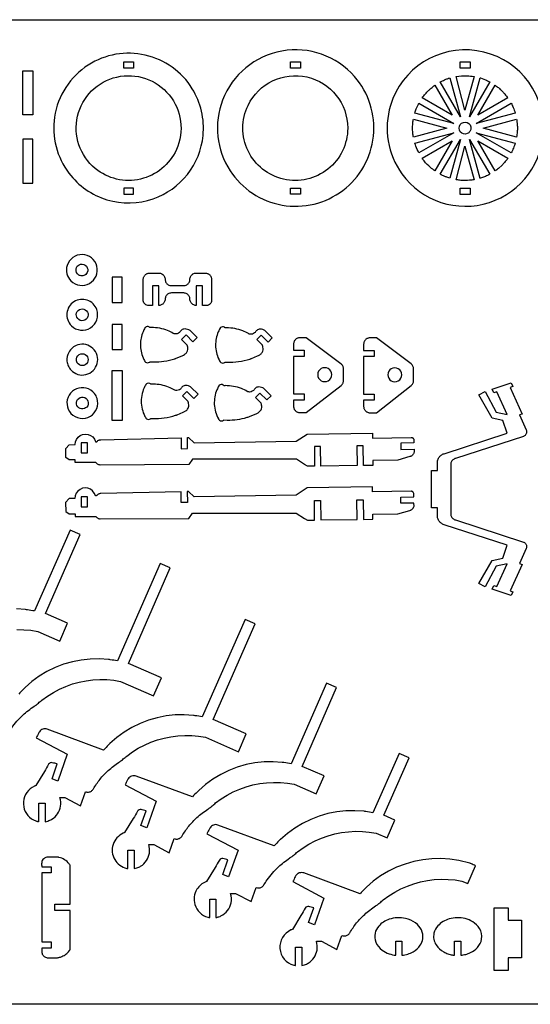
# Model space of a CAD drawing. Extents: x -4.2 to 32, y 14.1 to 33.8.
# Tile 2 of 3: x 7.4 to 17.6, y 14.1 to 33.8. Entities that reach past the tile are written whole.
import ezdxf

# ---------------------------------------------------------------- set-up
doc = ezdxf.new("R2010")
doc.units = 0
doc.header["$MEASUREMENT"] = 0
doc.layers.get('0').update_dxf_attribs({"linetype": 'CONTINUOUS'})
doc.layers.add('SECTIONCUTEDGES', color=18, linetype='CONTINUOUS')

msp = doc.modelspace()

# ---------------------------------------------------------------- linework, layer by layer
for points in [[(32.02, 33.787), (32.02, 14.136), (-4.234, 14.136), (-4.234, 33.787)], [(7.709, 31.889), (7.51, 31.889), (7.51, 32.764), (7.709, 32.764)], [(9.493, 25.787), (9.294, 25.787), (9.294, 26.783), (9.493, 26.783)]]:
    msp.add_lwpolyline(points, close=True)
at = {"layer": 'SECTIONCUTEDGES'}
for points in [[(8.43, 30.723, 0.158451), (9.189, 30.194, 0.158579), (10.113, 30.213, 0.143083), (10.796, 30.7, 0.143219), (11.108, 31.476, 0.081543), (11.077, 31.962, 0.08205), (10.893, 32.41, 0.41824), (8.816, 32.883, 0.217104), (8.144, 31.845, 0.09957), (8.174, 31.254, 0.099953)], [(11.648, 30.773, 0.43471), (13.899, 30.38, 0.435012), (14.133, 32.652, 0.263114), (12.683, 33.162, 0.263168), (11.498, 32.182, 0.118408), (11.404, 31.459, 0.118485)], [(15.078, 30.712, 0.325322), (16.825, 30.139, 0.325497), (17.906, 31.624, 0.371858), (16.573, 33.169, 0.371962), (14.85, 32.076, 0.115164), (14.805, 31.367, 0.115322)], [(8.956, 30.817, -0.621062), (9.385, 32.643, -0.621375), (10.575, 31.194, -0.233521), (9.858, 30.606, -0.233759)], [(13.996, 31.624, -0.481507), (12.717, 30.604, -0.481693), (12.007, 32.078, -0.349808), (13.183, 32.644, -0.349977)], [(16.245, 31.848), (15.843, 32.545, -0.012176), (15.931, 32.586, -0.019565), (15.987, 32.609, -0.009363), (16.012, 32.617, 0.003121), (16.037, 32.625)], [(16.338, 31.984), (16.159, 32.654, -0.057699), (16.383, 32.668, -0.024823), (16.518, 32.654)], [(16.431, 31.848), (16.64, 32.626, 0.006199), (16.644, 32.625, -0.0186), (16.649, 32.624), (16.746, 32.588, -0.018388), (16.79, 32.567, 0.006129), (16.834, 32.546)], [(15.483, 32.225, -0.014778), (15.544, 32.304, -0.028539), (15.616, 32.38, -0.018438), (15.661, 32.42, -0.011345), (15.737, 32.479), (16.084, 31.879)], [(16.593, 31.879), (16.94, 32.479, 0.006303), (16.973, 32.456, -0.01891), (17.005, 32.431, -0.017187), (17.043, 32.397, -0.012321), (17.094, 32.347, -0.018926), (17.135, 32.3, -0.012469), (17.194, 32.225)], [(15.337, 31.925, -0.012918), (15.365, 32.005, -0.018758), (15.388, 32.06, -0.010898), (15.402, 32.089, 0.003632), (15.417, 32.119), (16.114, 31.717)], [(16.563, 31.717), (17.259, 32.119, -0.026072), (17.3, 32.035, -0.02074), (17.34, 31.925)], [(15.308, 31.444, 0.006429), (15.302, 31.481, -0.01929), (15.297, 31.518), (15.291, 31.624), (15.297, 31.729, -0.018896), (15.302, 31.766, 0.006298), (15.308, 31.803), (15.978, 31.624)], [(16.384, 31.514, -0.761731), (16.243, 31.695, -0.761062), (16.457, 31.612, -0.135678), (16.434, 31.553, -0.135247)], [(16.699, 31.624), (17.369, 31.803, -0.005477), (17.378, 31.726, -0.027167), (17.384, 31.629, -0.022163), (17.381, 31.549, -0.016966), (17.369, 31.444)], [(15.417, 31.128, -0.020623), (15.357, 31.261, -0.019978), (15.339, 31.313, -0.019766), (15.337, 31.318, 0.006588), (15.336, 31.322), (16.114, 31.531)], [(16.563, 31.531), (17.34, 31.323, -0.023422), (17.305, 31.226, -0.022486), (17.26, 31.128)], [(15.483, 31.022), (16.084, 31.369), (15.737, 30.768, -0.019294), (15.65, 30.837, -0.045903), (15.523, 30.968, -0.008546), (15.504, 30.992, -0.007227)], [(15.843, 30.702), (16.245, 31.399), (16.037, 30.622, -0.012234), (15.959, 30.649, -0.017991), (15.907, 30.671, -0.010478), (15.875, 30.686, 0.003492)], [(16.159, 30.593), (16.338, 31.263), (16.518, 30.593, -0.013089), (16.426, 30.582, -0.036535), (16.286, 30.579, -0.015577), (16.23, 30.584, -0.012352)], [(16.64, 30.621), (16.431, 31.399), (16.834, 30.702, 0.006248), (16.79, 30.68, -0.018746), (16.746, 30.659), (16.649, 30.624, -0.018599), (16.644, 30.623, 0.006199)], [(16.94, 30.768), (16.593, 31.369), (17.194, 31.022, -0.014529), (17.126, 30.936, -0.022653), (17.079, 30.883), (17.005, 30.816, -0.018394), (16.973, 30.792, 0.006131)], [(8.47, 28.574, 0.75949), (8.987, 28.866, 0.759547), (8.394, 28.883, 0.136656), (8.389, 28.718, 0.136693)], [(8.6, 28.712, -0.296821), (8.582, 28.844, -0.226812), (8.658, 28.906, -0.287658), (8.779, 28.866, -0.292131), (8.795, 28.741, -0.2076), (8.725, 28.68, -0.142803), (8.653, 28.679, -0.06574), (8.629, 28.689, -0.08291)], [(8.478, 27.68, 0.351914), (8.861, 27.638, 0.351881), (8.985, 28.003, 0.47942), (8.53, 28.157, 0.479384)], [(8.605, 27.822, -0.256361), (8.583, 27.934, -0.256996), (8.666, 28.012, -0.591095), (8.808, 27.861, -0.591899)], [(10.68, 27.407), (10.769, 27.495), (10.905, 27.357), (10.99, 27.442), (10.848, 27.585, 0.061834), (10.827, 27.597, 0.071753), (10.771, 27.613, 0.070796), (10.727, 27.613, 0.180454), (10.667, 27.58, 0.028701), (10.652, 27.561, -0.064537), (10.636, 27.543, -0.217452), (10.544, 27.516, -0.101565), (10.514, 27.526, 0.041153), (10.401, 27.582, 0.049712), (10.243, 27.628, 0.047932), (10.074, 27.642, 0.029051), (10.055, 27.641, -0.120977), (10.05, 27.641, -0.127528), (10.045, 27.644, 0.109877), (10.028, 27.658, 0.146598), (9.991, 27.663, 0.139937), (9.956, 27.646, 0.08355), (9.947, 27.635, 0.02938), (9.909, 27.56, 0.101616), (9.856, 27.303, 0.099445), (9.909, 27.04, 0.034322), (9.946, 26.967, 0.123945), (9.962, 26.95, 0.1368), (10, 26.94, 0.136799), (10.039, 26.95, 0.077822), (10.044, 26.955, -0.14103), (10.05, 26.959), (10.117, 26.956, 0.043069), (10.328, 26.969, 0.041404), (10.542, 27.02, 0.004978), (10.562, 27.026, 0.008098), (10.573, 27.031), (10.693, 27.081, 0.024375), (10.74, 27.106, 0.129126), (10.785, 27.152, 0.09051), (10.803, 27.202, 0.090384), (10.802, 27.254, 0.012931), (10.794, 27.288, 0.06611), (10.791, 27.294)], [(12.181, 27.402), (12.27, 27.49), (12.406, 27.352), (12.491, 27.436), (12.35, 27.579, 0.061834), (12.329, 27.592, 0.071753), (12.272, 27.608, 0.070796), (12.229, 27.608, 0.180454), (12.168, 27.575, 0.028701), (12.154, 27.556, -0.064537), (12.138, 27.538, -0.217452), (12.046, 27.51, -0.101565), (12.016, 27.521, 0.041153), (11.902, 27.577, 0.049712), (11.745, 27.622, 0.047932), (11.576, 27.637, 0.029051), (11.556, 27.635, -0.120977), (11.552, 27.636, -0.143915), (11.546, 27.64, 0.106181), (11.535, 27.649, 0.153336), (11.495, 27.657, 0.153374), (11.457, 27.641, 0.08355), (11.449, 27.63, 0.02938), (11.411, 27.555, 0.105944), (11.358, 27.286, 0.10377), (11.42, 27.014, 0.006426), (11.425, 27.004, 0.006464), (11.43, 26.993, 0.0153), (11.449, 26.96, 0.121465), (11.464, 26.945, 0.1368), (11.502, 26.935, 0.136799), (11.54, 26.945, 0.078657), (11.546, 26.95, -0.143569), (11.552, 26.954, -0.1092), (11.558, 26.954, 0.026431), (11.585, 26.951, 0.044729), (11.817, 26.963, 0.044729), (12.044, 27.015, 0.004978), (12.063, 27.021, 0.008098), (12.075, 27.026), (12.194, 27.076, 0.024375), (12.241, 27.101, 0.129126), (12.287, 27.147, 0.09051), (12.305, 27.198, 0.094759), (12.303, 27.249, 0.002266), (12.296, 27.282, 0.072469), (12.293, 27.289)], [(8.469, 26.796, 0.275549), (8.77, 26.704, 0.275918), (8.994, 26.926, 0.271811), (8.908, 27.226, 0.271922), (8.605, 27.297, 0.199937), (8.425, 27.147, 0.143119), (8.39, 26.972, 0.083089), (8.414, 26.879, 0.079579)], [(8.595, 26.942, -0.155223), (8.58, 27.017, -0.313109), (8.667, 27.118, -0.57487), (8.81, 26.972, -0.57607), (8.613, 26.919, -0.029852), (8.602, 26.932, -0.039166)], [(10.698, 26.278), (10.787, 26.366), (10.923, 26.228), (11.008, 26.312), (10.866, 26.455, 0.061834), (10.846, 26.468, 0.071753), (10.789, 26.484, 0.070796), (10.745, 26.484, 0.180454), (10.685, 26.451, 0.028701), (10.671, 26.432, -0.064537), (10.655, 26.414, -0.217452), (10.562, 26.386, -0.101565), (10.533, 26.397, 0.041153), (10.419, 26.453, 0.046108), (10.271, 26.497, 0.046145), (10.117, 26.513), (10.068, 26.512, -0.12534), (10.064, 26.515, 0.109514), (10.046, 26.528, 0.209609), (9.992, 26.529, 0.125437), (9.969, 26.512, 0.040174), (9.965, 26.505, 0.008606), (9.947, 26.472, 0.118988), (9.874, 26.171, 0.118988), (9.947, 25.869, 0.017441), (9.966, 25.836, 0.121465), (9.98, 25.821, 0.1368), (10.019, 25.81, 0.136799), (10.057, 25.821, 0.078657), (10.063, 25.826, -0.143569), (10.069, 25.829, -0.1092), (10.075, 25.83, 0.026431), (10.102, 25.827, 0.044729), (10.334, 25.838, 0.044729), (10.56, 25.891, 0.004978), (10.58, 25.897, 0.008098), (10.592, 25.901), (10.711, 25.952, 0.030376), (10.76, 25.979, 0.135943), (10.808, 26.031, 0.086245), (10.822, 26.076, 0.081858), (10.82, 26.125, 0.012931), (10.812, 26.159, 0.06611), (10.81, 26.165)], [(8.47, 25.93, 0.173943), (8.652, 25.833, 0.17116), (8.858, 25.873, 0.170359), (8.985, 26.024, 0.164201), (8.992, 26.228, 0.092351), (8.943, 26.324, 0.167008), (8.775, 26.434, 0.331227), (8.435, 26.295, 0.331553)], [(12.155, 26.248), (12.244, 26.336), (12.38, 26.199), (12.465, 26.283), (12.323, 26.426, 0.061834), (12.303, 26.439, 0.071753), (12.246, 26.455, 0.070796), (12.202, 26.455, 0.180454), (12.142, 26.421, 0.028701), (12.128, 26.403, -0.064537), (12.112, 26.385, -0.217452), (12.019, 26.357, -0.101565), (11.99, 26.368, 0.041153), (11.876, 26.424, 0.049712), (11.719, 26.469, 0.047932), (11.55, 26.483, 0.030378), (11.53, 26.482, -0.12906), (11.525, 26.483, -0.124737), (11.522, 26.485, 0.087165), (11.509, 26.496, 0.160133), (11.47, 26.505, 0.153374), (11.431, 26.488, 0.08355), (11.422, 26.477, 0.02938), (11.385, 26.402, 0.114664), (11.333, 26.11, 0.112453), (11.415, 25.82, 0.018916), (11.423, 25.806, 0.113433), (11.437, 25.792, 0.1368), (11.476, 25.781, 0.136799), (11.514, 25.792, 0.077822), (11.52, 25.796, -0.14103), (11.525, 25.8), (11.592, 25.797, 0.039745), (11.791, 25.808, 0.039745), (11.986, 25.851, 0.006634), (12.024, 25.863, 0.009757), (12.049, 25.872), (12.168, 25.923, 0.030376), (12.217, 25.95, 0.135943), (12.265, 26.002, 0.086245), (12.279, 26.047, 0.081858), (12.277, 26.096, 0.012931), (12.269, 26.13, 0.06611), (12.267, 26.136)], [(8.591, 26.085, -0.600683), (8.715, 26.254, -0.6007), (8.786, 26.057, -0.249453), (8.681, 26.02, -0.249466)], [(7.831, 17.78), (7.831, 18.148), (7.956, 18.148), (7.956, 17.78, 0.020963), (8.011, 17.794, 0.061647), (8.088, 17.829, 0.220567), (8.262, 18.088, 0.114184), (8.249, 18.263), (8.349, 18.263), (8.659, 18.099), (8.759, 18.379, 0.110316), (8.823, 18.372, 0.121881), (8.878, 18.392, 0.112814), (8.918, 18.435, -0.038886), (9.051, 18.629, -0.039453), (9.213, 18.799, -0.033728), (9.43, 18.969, -0.013715), (9.455, 18.985, 0.024577), (9.479, 19.001, 0.026089), (9.516, 19.032, -0.020061), (9.585, 19.091), (9.697, 19.172), (9.815, 19.246), (9.938, 19.31), (10.065, 19.366), (10.196, 19.413), (10.329, 19.45), (10.465, 19.477), (10.603, 19.494), (10.742, 19.502), (10.881, 19.499), (11.019, 19.487), (11.156, 19.465), (11.813, 19.177), (11.969, 19.535), (11.312, 19.822), (12.146, 21.73), (11.947, 21.818), (11.093, 19.874, -0.002171), (10.95, 19.896, 0.013028), (10.914, 19.901), (10.733, 19.913), (10.551, 19.91), (10.371, 19.891), (10.193, 19.856), (10.019, 19.805), (9.849, 19.74), (9.686, 19.661), (9.531, 19.567), (9.384, 19.461), (9.247, 19.342, 0.013028), (9.221, 19.316, -0.002171), (9.121, 19.211), (7.998, 19.627, 0.161142), (7.908, 19.627, 0.167596), (7.839, 19.575, 0.03262), (7.826, 19.551, -0.002417), (7.777, 19.454), (8.398, 19.126), (8.209, 18.592), (8.093, 18.638), (8.197, 18.933, 0.000984), (8.095, 18.958, 0.161021), (8.057, 18.954, 0.167951), (8.025, 18.926, -0.009744), (7.941, 18.779), (7.769, 18.5, -0.104608), (7.763, 18.497, 0.035992), (7.74, 18.489, 0.271691), (7.522, 18.179, 0.272097), (7.685, 17.838, 0.041095), (7.739, 17.808, 0.04113), (7.796, 17.788, 0.017881), (7.814, 17.784, -0.00596)], [(9.605, 16.843), (9.605, 17.212), (9.73, 17.212), (9.73, 16.843, 0.020963), (9.785, 16.858, 0.061647), (9.862, 16.892, 0.220567), (10.036, 17.152, 0.114184), (10.023, 17.326), (10.123, 17.326), (10.433, 17.162), (10.533, 17.442, 0.110316), (10.597, 17.435, 0.121881), (10.651, 17.455, 0.112814), (10.692, 17.498, -0.038886), (10.825, 17.692, -0.039453), (10.987, 17.863, -0.033728), (11.204, 18.032, -0.013715), (11.228, 18.048, 0.024577), (11.253, 18.064, 0.026089), (11.29, 18.095, -0.020061), (11.359, 18.154), (11.471, 18.235), (11.589, 18.309), (11.712, 18.374), (11.839, 18.429), (11.969, 18.476), (12.103, 18.513), (12.239, 18.54), (12.377, 18.558), (12.516, 18.565), (12.654, 18.563), (12.793, 18.55), (12.93, 18.528), (13.368, 18.336), (13.524, 18.694), (13.086, 18.885), (13.775, 20.46), (13.574, 20.548), (12.867, 18.937, -0.002171), (12.723, 18.96, 0.013028), (12.687, 18.965), (12.506, 18.977), (12.325, 18.973), (12.145, 18.954), (11.967, 18.919), (11.792, 18.869), (11.623, 18.804), (11.46, 18.724), (11.305, 18.63), (11.158, 18.524), (11.021, 18.405, 0.013028), (10.995, 18.379, -0.002171), (10.895, 18.275), (9.772, 18.691, 0.161142), (9.682, 18.691, 0.167596), (9.613, 18.638, 0.03262), (9.6, 18.614, -0.002417), (9.551, 18.517), (10.172, 18.189), (9.983, 17.655), (9.867, 17.702), (9.971, 17.996, 0.000984), (9.869, 18.021, 0.161021), (9.83, 18.018, 0.167951), (9.799, 17.989, -0.009744), (9.715, 17.842), (9.542, 17.563, -0.104608), (9.537, 17.561, 0.035992), (9.514, 17.552, 0.211334), (9.312, 17.326, 0.211919), (9.344, 17.025, 0.104197), (9.446, 16.912, 0.101482), (9.587, 16.847, 0.013414), (9.596, 16.845, -0.004471)], [(11.24, 15.867), (11.24, 16.235), (11.365, 16.235), (11.365, 15.867, 0.023544), (11.426, 15.883, 0.03569), (11.466, 15.899, 0.236612), (11.668, 16.163, 0.122364), (11.658, 16.349), (11.757, 16.349), (12.068, 16.185), (12.167, 16.466, 0.09929), (12.225, 16.458, 0.110758), (12.276, 16.473, 0.133074), (12.323, 16.519, -0.017801), (12.388, 16.62, -0.056835), (12.614, 16.879, -0.035533), (12.838, 17.056, -0.013715), (12.863, 17.072, 0.024577), (12.887, 17.088, 0.026089), (12.924, 17.119, -0.020061), (12.993, 17.177), (13.105, 17.259), (13.223, 17.332), (13.346, 17.397), (13.473, 17.453), (13.604, 17.499), (13.738, 17.536), (13.874, 17.564), (14.011, 17.581), (14.15, 17.589), (14.289, 17.586), (14.427, 17.574), (14.564, 17.551), (14.783, 17.456), (14.939, 17.813), (14.72, 17.909), (15.222, 19.055), (15.021, 19.144), (14.501, 17.96, -0.002171), (14.358, 17.983, 0.013028), (14.322, 17.988), (14.141, 18), (13.959, 17.997), (13.779, 17.977), (13.601, 17.942), (13.427, 17.892), (13.257, 17.827), (13.094, 17.747), (12.939, 17.654), (12.792, 17.547), (12.655, 17.428, 0.013028), (12.629, 17.403, -0.002171), (12.529, 17.298), (11.406, 17.714, 0.161142), (11.316, 17.714, 0.167596), (11.248, 17.661, 0.03262), (11.234, 17.638, -0.002417), (11.186, 17.54), (11.806, 17.212), (11.617, 16.679), (11.501, 16.725), (11.606, 17.02, 0.000984), (11.503, 17.044, 0.161021), (11.465, 17.041, 0.167951), (11.433, 17.012, -0.009744), (11.349, 16.865), (11.177, 16.587, -0.129096), (11.171, 16.584, 0.054431), (11.164, 16.582, 0.156273), (10.985, 16.432, 0.217069), (10.944, 16.127, 0.127249), (11.042, 15.967, 0.127512), (11.204, 15.874, 0.017881), (11.222, 15.87, -0.00596)], [(8.452, 16.007), (8.15, 16.007), (8.15, 16.132), (8.452, 16.132), (8.452, 16.914, 0.084752), (8.449, 16.919, 0.003619), (8.434, 16.939, 0.086498), (8.343, 17.021, 0.086818), (8.229, 17.068, 0.011122), (8.208, 17.072, 0.021494), (8.198, 17.074), (8.011, 17.074, 0.17911), (7.926, 17.04, 0.186027), (7.886, 16.961, 0.033765), (7.885, 16.921, -0.008515), (7.886, 16.882), (8.072, 16.882), (8.072, 16.757), (7.886, 16.757), (7.886, 15.382), (8.072, 15.382), (8.072, 15.257), (7.886, 15.257, 0.0062), (7.887, 15.185, 0.14327), (7.907, 15.121, 0.122636), (7.951, 15.081, 0.116385), (8.011, 15.065), (8.199, 15.065, 0.035779), (8.227, 15.07, 0.046773), (8.29, 15.09, 0.061713), (8.371, 15.137, 0.064156), (8.435, 15.201, 0.003544), (8.449, 15.22, 0.084661), (8.452, 15.225)], [(12.954, 14.91), (12.954, 15.278), (13.079, 15.278), (13.079, 14.91, 0.020963), (13.133, 14.924, 0.061647), (13.21, 14.959, 0.220567), (13.384, 15.218, 0.114184), (13.372, 15.393), (13.471, 15.393), (13.782, 15.229), (13.881, 15.509, 0.110316), (13.945, 15.502, 0.121881), (14, 15.522, 0.112814), (14.04, 15.565, -0.038886), (14.173, 15.759, -0.039453), (14.335, 15.929, -0.033728), (14.552, 16.099, -0.013715), (14.577, 16.115, 0.024577), (14.601, 16.131, 0.026089), (14.638, 16.162, -0.020061), (14.707, 16.221), (14.819, 16.302), (14.937, 16.376), (15.06, 16.44), (15.187, 16.496), (15.318, 16.543), (15.452, 16.58), (15.588, 16.607), (15.725, 16.624), (15.864, 16.632), (16.003, 16.629), (16.141, 16.617), (16.278, 16.595), (16.392, 16.545), (16.548, 16.902, -0.004535), (16.457, 16.943, 0.027218), (16.434, 16.952), (16.215, 17.004), (16.036, 17.031), (15.855, 17.043), (15.673, 17.04), (15.493, 17.021), (15.315, 16.986), (15.141, 16.935), (14.971, 16.87), (14.808, 16.791), (14.653, 16.697), (14.506, 16.591), (14.369, 16.472, 0.013028), (14.343, 16.446, -0.002171), (14.243, 16.341), (13.12, 16.757, 0.161142), (13.03, 16.757, 0.167596), (12.962, 16.705, 0.03262), (12.948, 16.681, -0.002417), (12.9, 16.584), (13.521, 16.256), (13.331, 15.722), (13.215, 15.768), (13.32, 16.063, 0.000984), (13.217, 16.088, 0.161021), (13.179, 16.084, 0.167951), (13.147, 16.056, -0.009744), (13.063, 15.909), (12.891, 15.63, -0.104608), (12.885, 15.627, 0.035992), (12.862, 15.619, 0.316137), (12.644, 15.248, 0.316953), (12.918, 14.918, 0.017881), (12.936, 14.914, -0.00596)], [(14.954, 15.114), (14.954, 15.396), (15.079, 15.396), (15.079, 15.114, 0.098597), (15.305, 15.185, 0.122424), (15.445, 15.315, 0.107731), (15.494, 15.443, 0.150933), (15.468, 15.62, 0.125074), (15.352, 15.759, 0.101504), (15.149, 15.85, 0.067922), (14.988, 15.864, 0.066574), (14.825, 15.833, 0.133449), (14.615, 15.695, 0.124418), (14.543, 15.555, 0.155918), (14.557, 15.376, 0.137063), (14.682, 15.216, 0.079176), (14.824, 15.143, 0.04942)], [(16.13, 15.114), (16.13, 15.396), (16.255, 15.396), (16.255, 15.114, 0.027668), (16.352, 15.132, 0.055217), (16.447, 15.167, 0.085085), (16.585, 15.269, 0.151535), (16.67, 15.439, 0.187353), (16.626, 15.651, 0.110616), (16.492, 15.783, 0.078701), (16.342, 15.846, 0.130103), (16.023, 15.84, 0.137957), (15.796, 15.701, 0.130167), (15.719, 15.555, 0.205831), (15.761, 15.32, 0.122498), (15.913, 15.181, 0.039758), (15.996, 15.144, 0.039941), (16.083, 15.12, 0.014778), (16.107, 15.117, -0.004926)]]:
    msp.add_lwpolyline(points, format="xyb", close=True, dxfattribs=at)
for points in [[(9.523, 32.947), (9.722, 32.947), (9.722, 32.822), (9.523, 32.822)], [(12.851, 32.947), (13.051, 32.947), (13.051, 32.822), (12.851, 32.822)], [(16.24, 32.821), (16.24, 32.946), (16.439, 32.946), (16.439, 32.821)], [(7.51, 30.525), (7.709, 30.525), (7.709, 31.4), (7.51, 31.4)], [(9.523, 30.302), (9.722, 30.302), (9.722, 30.427), (9.523, 30.427)], [(12.851, 30.302), (12.851, 30.427), (13.051, 30.427), (13.051, 30.302)], [(16.24, 30.301), (16.24, 30.426), (16.439, 30.426), (16.439, 30.301)], [(9.937, 28.121), (9.927, 28.136), (9.919, 28.154), (9.915, 28.174), (9.915, 28.184), (9.915, 28.605), (9.915, 28.618), (9.917, 28.63), (9.92, 28.642), (9.924, 28.654), (9.93, 28.664), (9.936, 28.675), (9.943, 28.684), (9.951, 28.693), (9.96, 28.701), (9.97, 28.708), (9.98, 28.715), (9.991, 28.72), (10.002, 28.724), (10.014, 28.727), (10.026, 28.729), (10.039, 28.73), (10.226, 28.73), (10.242, 28.728), (10.258, 28.725), (10.274, 28.72), (10.288, 28.713), (10.302, 28.704), (10.314, 28.693), (10.325, 28.681), (10.334, 28.667), (10.341, 28.653), (10.346, 28.637), (10.349, 28.621), (10.351, 28.589), (10.355, 28.573), (10.36, 28.557), (10.367, 28.543), (10.376, 28.529), (10.387, 28.517), (10.399, 28.506), (10.413, 28.497), (10.427, 28.49), (10.443, 28.485), (10.459, 28.482), (10.475, 28.481), (10.721, 28.481), (10.737, 28.482), (10.753, 28.485), (10.768, 28.49), (10.783, 28.497), (10.797, 28.506), (10.809, 28.517), (10.82, 28.529), (10.829, 28.543), (10.836, 28.557), (10.841, 28.573), (10.844, 28.589), (10.846, 28.621), (10.849, 28.637), (10.855, 28.653), (10.862, 28.667), (10.871, 28.681), (10.882, 28.693), (10.894, 28.704), (10.907, 28.713), (10.922, 28.72), (10.938, 28.725), (10.953, 28.728), (10.97, 28.73), (11.154, 28.73), (11.166, 28.729), (11.179, 28.727), (11.191, 28.724), (11.202, 28.72), (11.213, 28.715), (11.223, 28.708), (11.233, 28.701), (11.242, 28.693), (11.25, 28.684), (11.257, 28.675), (11.263, 28.664), (11.268, 28.654), (11.272, 28.642), (11.275, 28.63), (11.277, 28.618), (11.278, 28.605), (11.278, 28.184), (11.278, 28.174), (11.276, 28.164), (11.27, 28.145), (11.261, 28.128), (11.249, 28.113), (11.234, 28.101), (11.217, 28.092), (11.198, 28.086), (11.189, 28.085), (11.095, 28.084), (11.095, 28.474), (10.97, 28.474), (10.97, 28.084), (10.953, 28.085), (10.938, 28.089), (10.922, 28.094), (10.907, 28.101), (10.894, 28.11), (10.882, 28.121), (10.871, 28.133), (10.862, 28.147), (10.855, 28.161), (10.849, 28.177), (10.846, 28.193), (10.844, 28.225), (10.841, 28.241), (10.836, 28.256), (10.829, 28.271), (10.82, 28.285), (10.809, 28.297), (10.797, 28.308), (10.783, 28.317), (10.768, 28.324), (10.753, 28.329), (10.737, 28.332), (10.721, 28.333), (10.475, 28.333), (10.459, 28.332), (10.443, 28.329), (10.427, 28.324), (10.413, 28.317), (10.399, 28.308), (10.387, 28.297), (10.376, 28.285), (10.367, 28.271), (10.36, 28.256), (10.355, 28.241), (10.351, 28.225), (10.349, 28.193), (10.346, 28.177), (10.341, 28.161), (10.334, 28.147), (10.325, 28.133), (10.314, 28.121), (10.302, 28.11), (10.288, 28.101), (10.274, 28.094), (10.258, 28.089), (10.242, 28.085), (10.226, 28.084), (10.226, 28.474), (10.098, 28.474), (10.098, 28.084), (10.004, 28.085), (9.985, 28.089), (9.967, 28.096), (9.951, 28.107)], [(9.296, 28.146), (9.496, 28.146), (9.496, 28.646), (9.296, 28.646)], [(9.294, 27.202), (9.493, 27.202), (9.493, 27.702), (9.294, 27.702)], [(13.124, 27.191), (13.124, 27.066), (12.915, 27.066), (12.915, 26.319), (13.124, 26.319), (13.124, 26.194), (12.915, 26.194), (12.915, 26.07), (12.916, 26.057), (12.918, 26.045), (12.921, 26.033), (12.925, 26.021), (12.93, 26.01), (12.936, 26), (12.944, 25.991), (12.952, 25.982), (12.96, 25.974), (12.97, 25.966), (12.98, 25.96), (12.991, 25.955), (13.003, 25.951), (13.014, 25.948), (13.027, 25.946), (13.04, 25.945), (13.17, 25.945), (13.863, 26.485), (13.874, 26.495), (13.883, 26.505), (13.892, 26.517), (13.898, 26.529), (13.904, 26.542), (13.908, 26.555), (13.91, 26.569), (13.911, 26.584), (13.911, 26.822), (13.91, 26.836), (13.908, 26.85), (13.904, 26.864), (13.898, 26.877), (13.891, 26.89), (13.882, 26.901), (13.872, 26.912), (13.861, 26.921), (13.17, 27.439), (13.04, 27.439), (13.027, 27.439), (13.014, 27.437), (13.003, 27.434), (12.991, 27.429), (12.98, 27.424), (12.97, 27.418), (12.96, 27.411), (12.952, 27.403), (12.944, 27.394), (12.936, 27.384), (12.93, 27.374), (12.925, 27.363), (12.921, 27.352), (12.918, 27.34), (12.916, 27.327), (12.915, 27.315), (12.915, 27.191)], [(14.351, 25.979), (14.36, 25.971), (14.369, 25.964), (14.379, 25.958), (14.39, 25.953), (14.402, 25.949), (14.414, 25.945), (14.426, 25.944), (14.439, 25.943), (14.569, 25.943), (15.262, 26.483), (15.273, 26.493), (15.283, 26.503), (15.291, 26.514), (15.298, 26.527), (15.303, 26.54), (15.307, 26.553), (15.309, 26.567), (15.31, 26.581), (15.31, 26.819), (15.309, 26.834), (15.307, 26.848), (15.303, 26.862), (15.297, 26.875), (15.29, 26.887), (15.281, 26.899), (15.272, 26.91), (15.26, 26.919), (14.569, 27.437), (14.439, 27.437), (14.426, 27.436), (14.414, 27.434), (14.402, 27.431), (14.39, 27.427), (14.379, 27.422), (14.369, 27.416), (14.36, 27.409), (14.351, 27.401), (14.343, 27.392), (14.336, 27.382), (14.329, 27.372), (14.324, 27.361), (14.32, 27.349), (14.317, 27.338), (14.315, 27.325), (14.314, 27.312), (14.314, 27.188), (14.523, 27.188), (14.523, 27.063), (14.314, 27.063), (14.314, 26.316), (14.523, 26.316), (14.523, 26.191), (14.314, 26.191), (14.314, 26.067), (14.315, 26.055), (14.317, 26.042), (14.32, 26.03), (14.324, 26.019), (14.329, 26.008), (14.336, 25.998), (14.343, 25.988)], [(13.439, 26.604), (13.468, 26.582), (13.501, 26.568), (13.537, 26.563), (13.573, 26.568), (13.607, 26.582), (13.636, 26.604), (13.658, 26.633), (13.672, 26.666), (13.677, 26.703), (13.672, 26.739), (13.658, 26.772), (13.636, 26.801), (13.607, 26.823), (13.573, 26.837), (13.537, 26.842), (13.501, 26.837), (13.468, 26.823), (13.439, 26.801), (13.416, 26.772), (13.403, 26.739), (13.398, 26.703), (13.403, 26.666), (13.416, 26.633)], [(14.797, 26.7), (14.802, 26.664), (14.816, 26.631), (14.838, 26.602), (14.867, 26.579), (14.9, 26.566), (14.936, 26.561), (14.973, 26.566), (15.006, 26.579), (15.035, 26.602), (15.057, 26.631), (15.071, 26.664), (15.076, 26.7), (15.071, 26.736), (15.057, 26.77), (15.035, 26.799), (15.006, 26.821), (14.973, 26.835), (14.936, 26.84), (14.9, 26.835), (14.867, 26.821), (14.838, 26.799), (14.816, 26.77), (14.802, 26.736)], [(16.88, 22.42), (16.913, 22.493), (16.971, 22.474), (17.178, 22.926), (16.962, 22.879), (16.74, 22.467), (16.616, 22.532), (16.883, 22.996), (17.093, 23.042), (17.177, 23.3), (15.92, 23.708), (15.905, 23.714), (15.89, 23.721), (15.875, 23.729), (15.861, 23.738), (15.849, 23.749), (15.837, 23.761), (15.826, 23.773), (15.816, 23.787), (15.808, 23.801), (15.8, 23.816), (15.794, 23.831), (15.789, 23.847), (15.789, 24.043), (15.666, 24.043), (15.666, 24.79), (15.789, 24.79), (15.789, 24.986), (15.794, 25.002), (15.8, 25.018), (15.808, 25.033), (15.816, 25.047), (15.826, 25.06), (15.837, 25.073), (15.849, 25.084), (15.861, 25.095), (15.875, 25.104), (15.89, 25.113), (15.905, 25.12), (15.92, 25.125), (17.177, 25.533), (17.093, 25.791), (16.883, 25.837), (16.616, 26.301), (16.74, 26.366), (16.962, 25.954), (17.178, 25.907), (16.971, 26.359), (16.913, 26.34), (16.88, 26.413), (17.262, 26.537), (17.295, 26.464), (17.238, 26.446), (17.481, 25.917), (17.424, 25.898), (17.56, 25.601), (17.565, 25.589), (17.568, 25.576), (17.569, 25.562), (17.568, 25.549), (17.565, 25.536), (17.561, 25.523), (17.555, 25.512), (17.547, 25.501), (17.538, 25.491), (17.527, 25.483), (17.516, 25.476), (17.503, 25.471), (16.146, 25.031), (16.133, 25.026), (16.12, 25.019), (16.108, 25.012), (16.097, 25.003), (16.087, 24.993), (16.078, 24.981), (16.07, 24.97), (16.063, 24.957), (16.058, 24.943), (16.055, 24.93), (16.052, 24.916), (16.052, 24.901), (16.052, 23.932), (16.052, 23.918), (16.055, 23.904), (16.058, 23.89), (16.063, 23.876), (16.07, 23.864), (16.078, 23.852), (16.087, 23.841), (16.097, 23.831), (16.108, 23.822), (16.12, 23.814), (16.133, 23.807), (16.146, 23.802), (17.503, 23.362), (17.516, 23.357), (17.527, 23.35), (17.538, 23.342), (17.547, 23.332), (17.555, 23.322), (17.561, 23.31), (17.565, 23.297), (17.568, 23.284), (17.569, 23.271), (17.568, 23.258), (17.565, 23.245), (17.56, 23.232), (17.424, 22.935), (17.481, 22.916), (17.238, 22.387), (17.295, 22.369), (17.262, 22.296)], [(8.366, 25.048), (8.365, 25.227), (8.435, 25.304), (8.552, 25.306), (8.558, 25.36), (8.578, 25.411), (8.611, 25.454), (8.653, 25.488), (8.703, 25.509), (8.757, 25.517), (8.811, 25.511), (8.861, 25.491), (8.905, 25.459), (8.938, 25.416), (8.96, 25.366), (8.962, 25.364), (8.965, 25.363), (8.968, 25.362), (8.97, 25.361), (8.973, 25.361), (8.976, 25.361), (8.979, 25.361), (8.982, 25.362), (8.984, 25.363), (8.987, 25.365), (8.989, 25.367), (8.991, 25.369), (9, 25.378), (9.009, 25.386), (9.02, 25.392), (9.031, 25.398), (9.042, 25.402), (9.055, 25.404), (9.067, 25.405), (10.67, 25.443), (10.673, 25.225), (10.798, 25.227), (10.795, 25.446), (10.818, 25.446), (10.931, 25.342), (12.969, 25.372), (13.188, 25.518), (14.489, 25.537), (14.491, 25.438), (15.261, 25.45), (15.269, 25.45), (15.276, 25.449), (15.283, 25.447), (15.29, 25.444), (15.296, 25.44), (15.301, 25.435), (15.306, 25.429), (15.31, 25.423), (15.314, 25.417), (15.316, 25.41), (15.317, 25.403), (15.318, 25.395), (15.319, 25.34), (15.056, 25.336), (15.058, 25.211), (15.32, 25.215), (15.321, 25.153), (15.319, 25.143), (15.315, 25.133), (15.31, 25.124), (15.305, 25.115), (15.299, 25.106), (15.292, 25.099), (15.284, 25.091), (15.276, 25.085), (15.267, 25.079), (15.258, 25.074), (15.248, 25.07), (15.238, 25.067), (15, 24.999), (14.497, 24.991), (14.498, 24.891), (14.311, 24.889), (14.305, 25.28), (14.18, 25.279), (14.186, 24.887), (13.461, 24.878), (13.456, 25.269), (13.331, 25.267), (13.336, 24.877), (13.195, 24.875), (13.135, 24.91), (12.971, 25.016), (10.897, 25.016), (10.824, 24.91), (9.055, 24.899), (9.04, 24.9), (9.026, 24.904), (9.012, 24.91), (9, 24.918), (8.989, 24.927), (8.979, 24.938), (8.97, 24.951), (8.554, 24.948), (8.554, 25.001), (8.437, 25)], [(8.676, 25.14), (8.801, 25.14), (8.8, 25.34), (8.675, 25.339)], [(8.365, 23.973), (8.435, 23.924), (8.552, 23.925), (8.553, 23.872), (8.969, 23.875), (8.977, 23.863), (8.987, 23.852), (8.998, 23.842), (9.011, 23.835), (9.025, 23.829), (9.039, 23.825), (9.054, 23.823), (10.822, 23.835), (10.896, 23.941), (12.969, 23.941), (13.133, 23.834), (13.194, 23.8), (13.335, 23.801), (13.33, 24.191), (13.455, 24.193), (13.46, 23.803), (14.184, 23.812), (14.179, 24.203), (14.304, 24.205), (14.309, 23.813), (14.497, 23.816), (14.495, 23.915), (14.998, 23.923), (15.237, 23.991), (15.247, 23.995), (15.256, 23.999), (15.266, 24.004), (15.274, 24.009), (15.283, 24.016), (15.29, 24.023), (15.297, 24.031), (15.303, 24.039), (15.309, 24.048), (15.313, 24.057), (15.317, 24.067), (15.32, 24.077), (15.319, 24.139), (15.057, 24.135), (15.055, 24.26), (15.318, 24.264), (15.316, 24.32), (15.316, 24.327), (15.315, 24.334), (15.312, 24.341), (15.309, 24.348), (15.305, 24.354), (15.3, 24.359), (15.294, 24.364), (15.288, 24.368), (15.282, 24.371), (15.275, 24.373), (15.267, 24.374), (15.26, 24.375), (14.489, 24.362), (14.488, 24.462), (13.187, 24.443), (12.968, 24.296), (10.929, 24.266), (10.816, 24.371), (10.794, 24.37), (10.796, 24.151), (10.671, 24.15), (10.669, 24.367), (9.066, 24.33), (9.053, 24.329), (9.041, 24.326), (9.029, 24.322), (9.018, 24.317), (9.008, 24.31), (8.998, 24.302), (8.99, 24.293), (8.988, 24.291), (8.985, 24.289), (8.983, 24.288), (8.98, 24.287), (8.978, 24.286), (8.975, 24.285), (8.972, 24.285), (8.969, 24.286), (8.966, 24.286), (8.963, 24.287), (8.961, 24.289), (8.959, 24.29), (8.937, 24.34), (8.903, 24.383), (8.86, 24.415), (8.809, 24.435), (8.755, 24.442), (8.702, 24.434), (8.652, 24.412), (8.609, 24.379), (8.577, 24.335), (8.557, 24.285), (8.55, 24.231), (8.433, 24.229), (8.364, 24.152)], [(8.675, 24.064), (8.8, 24.065), (8.798, 24.264), (8.673, 24.263)], [(17.198, 15.813), (17.465, 15.813), (17.465, 15.063), (17.198, 15.063), (17.198, 14.813), (16.919, 14.813), (16.919, 16.063), (17.198, 16.063)]]:
    msp.add_lwpolyline(points, close=True, dxfattribs=at)
for points in [[(7.393, 21.615), (7.532, 21.612), (7.67, 21.6), (7.807, 21.577), (8.246, 21.386), (8.402, 21.743), (7.964, 21.935), (8.652, 23.51), (8.452, 23.597), (7.744, 21.986, -0.002171), (7.601, 22.009, 0.013028), (7.565, 22.014), (7.384, 22.026)], [(7.286, 19.65, -0.056835), (7.511, 19.908, -0.035533), (7.736, 20.085, -0.013715), (7.76, 20.101, 0.024577), (7.785, 20.117, 0.026089), (7.822, 20.148, -0.020061), (7.891, 20.207), (8.003, 20.288), (8.121, 20.362), (8.244, 20.426), (8.371, 20.482), (8.501, 20.529), (8.635, 20.566), (8.771, 20.593), (8.909, 20.61), (9.048, 20.618), (9.186, 20.616), (9.325, 20.603), (9.462, 20.581), (10.119, 20.293), (10.275, 20.651), (9.618, 20.938), (10.452, 22.846), (10.253, 22.934), (9.399, 20.99, -0.002171), (9.255, 21.013, 0.013028), (9.219, 21.017), (9.038, 21.03), (8.857, 21.026), (8.677, 21.007), (8.499, 20.972), (8.324, 20.922), (8.155, 20.856), (7.992, 20.777), (7.837, 20.683), (7.69, 20.577), (7.553, 20.458, 0.013028), (7.527, 20.432, -0.002171), (7.427, 20.328)]]:
    msp.add_lwpolyline(points, format="xyb", dxfattribs=at)

doc.saveas('drawing.dxf')
